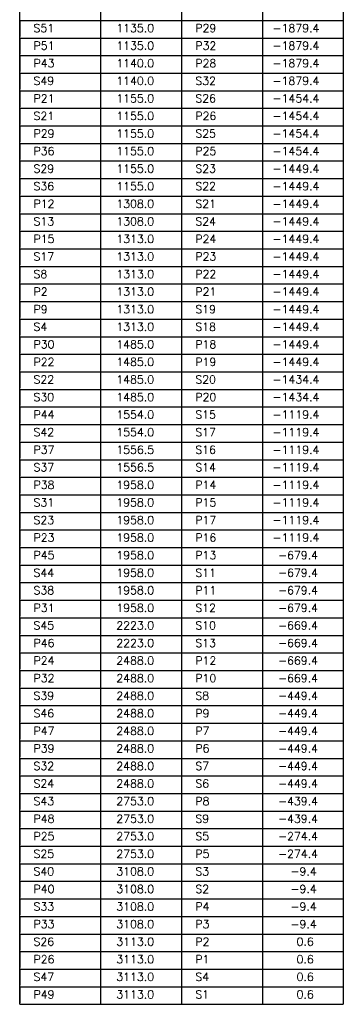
# Model space of a CAD drawing. Extents: x 0 to 119, y 0 to 84.
# Tile 10 of 11: x 87 to 95, y 33 to 57. Entities that reach past the tile are written whole.
import ezdxf

# ---------------------------------------------------------------- set-up
doc = ezdxf.new("R2010")
doc.units = 0
doc.layers.add('1', color=1, linetype='CONTINUOUS')
doc.styles.get("Standard").update_dxf_attribs({"font": 'ROMANS.SHX'})

msp = doc.modelspace()

# ---------------------------------------------------------------- linework, layer by layer
at = {"layer": '1', "linetype": 'CONTINUOUS'}
for p, q in [((86.64454, 57.088563), (86.64454, 57.526063)), ((88.660623, 57.526063), (88.660623, 57.088563)), ((90.676706, 57.526063), (90.676706, 57.088563)), ((92.692789, 57.526063), (92.692789, 57.088563)), ((94.708872, 57.526063), (94.708872, 57.088563)), ((86.64454, 57.088563), (94.708872, 57.088563)), ((86.64454, 56.651063), (86.64454, 57.088563)), ((86.64454, 57.088563), (86.64454, 56.688563)), ((88.660623, 57.088563), (88.660623, 56.651063)), ((90.676706, 57.088563), (90.676706, 56.651063)), ((92.692789, 57.088563), (92.692789, 56.651063)), ((94.708872, 57.088563), (94.708872, 56.651063)), ((86.64454, 56.651063), (94.708872, 56.651063)), ((86.64454, 56.213563), (86.64454, 56.651063)), ((86.64454, 56.651063), (86.64454, 56.251063)), ((88.660623, 56.651063), (88.660623, 56.213563)), ((90.676706, 56.651063), (90.676706, 56.213563)), ((92.692789, 56.651063), (92.692789, 56.213563)), ((94.708872, 56.651063), (94.708872, 56.213563)), ((86.64454, 56.213563), (94.708872, 56.213563)), ((86.64454, 55.776063), (86.64454, 56.213563)), ((86.64454, 56.213563), (86.64454, 55.813563)), ((88.660623, 56.213563), (88.660623, 55.776063)), ((90.676706, 56.213563), (90.676706, 55.776063)), ((92.692789, 56.213563), (92.692789, 55.776063)), ((94.708872, 56.213563), (94.708872, 55.776063)), ((86.64454, 55.776063), (94.708872, 55.776063)), ((86.64454, 55.338563), (86.64454, 55.776063)), ((86.64454, 55.776063), (86.64454, 55.376063)), ((88.660623, 55.776063), (88.660623, 55.338563)), ((90.676706, 55.776063), (90.676706, 55.338563)), ((92.692789, 55.776063), (92.692789, 55.338563)), ((94.708872, 55.776063), (94.708872, 55.338563)), ((86.64454, 55.338563), (94.708872, 55.338563)), ((86.64454, 54.901063), (86.64454, 55.338563)), ((86.64454, 55.338563), (86.64454, 54.938563)), ((88.660623, 55.338563), (88.660623, 54.901063)), ((90.676706, 55.338563), (90.676706, 54.901063)), ((92.692789, 55.338563), (92.692789, 54.901063)), ((94.708872, 55.338563), (94.708872, 54.901063)), ((86.64454, 54.901063), (94.708872, 54.901063)), ((86.64454, 54.463563), (86.64454, 54.901063)), ((86.64454, 54.901063), (86.64454, 54.501063)), ((88.660623, 54.901063), (88.660623, 54.463563)), ((90.676706, 54.901063), (90.676706, 54.463563)), ((92.692789, 54.901063), (92.692789, 54.463563)), ((94.708872, 54.901063), (94.708872, 54.463563)), ((86.64454, 54.463563), (94.708872, 54.463563)), ((86.64454, 54.026063), (86.64454, 54.463563)), ((86.64454, 54.463563), (86.64454, 54.063563)), ((88.660623, 54.463563), (88.660623, 54.026063)), ((90.676706, 54.463563), (90.676706, 54.026063)), ((92.692789, 54.463563), (92.692789, 54.026063)), ((94.708872, 54.463563), (94.708872, 54.026063)), ((86.64454, 54.026063), (94.708872, 54.026063)), ((86.64454, 53.588563), (86.64454, 54.026063)), ((86.64454, 54.026063), (86.64454, 53.626063)), ((88.660623, 54.026063), (88.660623, 53.588563)), ((90.676706, 54.026063), (90.676706, 53.588563)), ((92.692789, 54.026063), (92.692789, 53.588563)), ((94.708872, 54.026063), (94.708872, 53.588563)), ((86.64454, 53.588563), (94.708872, 53.588563)), ((86.64454, 53.151063), (86.64454, 53.588563)), ((86.64454, 53.588563), (86.64454, 53.188563)), ((88.660623, 53.588563), (88.660623, 53.151063)), ((90.676706, 53.588563), (90.676706, 53.151063)), ((92.692789, 53.588563), (92.692789, 53.151063)), ((94.708872, 53.588563), (94.708872, 53.151063)), ((86.64454, 53.151063), (94.708872, 53.151063)), ((86.64454, 52.713563), (86.64454, 53.151063)), ((86.64454, 53.151063), (86.64454, 52.751063)), ((88.660623, 53.151063), (88.660623, 52.713563)), ((90.676706, 53.151063), (90.676706, 52.713563)), ((92.692789, 53.151063), (92.692789, 52.713563)), ((94.708872, 53.151063), (94.708872, 52.713563)), ((86.64454, 52.713563), (94.708872, 52.713563)), ((86.64454, 52.276063), (86.64454, 52.713563)), ((86.64454, 52.713563), (86.64454, 52.313563)), ((88.660623, 52.713563), (88.660623, 52.276063)), ((90.676706, 52.713563), (90.676706, 52.276063)), ((92.692789, 52.713563), (92.692789, 52.276063)), ((94.708872, 52.713563), (94.708872, 52.276063)), ((86.64454, 52.276063), (94.708872, 52.276063)), ((86.64454, 51.838563), (86.64454, 52.276063)), ((86.64454, 52.276063), (86.64454, 51.876063)), ((88.660623, 52.276063), (88.660623, 51.838563)), ((90.676706, 52.276063), (90.676706, 51.838563)), ((92.692789, 52.276063), (92.692789, 51.838563)), ((94.708872, 52.276063), (94.708872, 51.838563)), ((86.64454, 51.838563), (94.708872, 51.838563)), ((86.64454, 51.401063), (86.64454, 51.838563)), ((86.64454, 51.838563), (86.64454, 51.438563)), ((88.660623, 51.838563), (88.660623, 51.401063)), ((90.676706, 51.838563), (90.676706, 51.401063)), ((92.692789, 51.838563), (92.692789, 51.401063)), ((94.708872, 51.838563), (94.708872, 51.401063)), ((86.64454, 51.401063), (94.708872, 51.401063)), ((86.64454, 50.963563), (86.64454, 51.401063)), ((86.64454, 51.401063), (86.64454, 51.001063)), ((88.660623, 51.401063), (88.660623, 50.963563)), ((90.676706, 51.401063), (90.676706, 50.963563)), ((92.692789, 51.401063), (92.692789, 50.963563)), ((94.708872, 51.401063), (94.708872, 50.963563)), ((86.64454, 50.963563), (94.708872, 50.963563)), ((86.64454, 50.526063), (86.64454, 50.963563)), ((86.64454, 50.963563), (86.64454, 50.563563)), ((88.660623, 50.963563), (88.660623, 50.526063)), ((90.676706, 50.963563), (90.676706, 50.526063)), ((92.692789, 50.963563), (92.692789, 50.526063)), ((94.708872, 50.963563), (94.708872, 50.526063)), ((86.64454, 50.526063), (94.708872, 50.526063)), ((86.64454, 50.088563), (86.64454, 50.526063)), ((86.64454, 50.526063), (86.64454, 50.126063)), ((88.660623, 50.526063), (88.660623, 50.088563)), ((90.676706, 50.526063), (90.676706, 50.088563)), ((92.692789, 50.526063), (92.692789, 50.088563)), ((94.708872, 50.526063), (94.708872, 50.088563)), ((86.64454, 50.088563), (94.708872, 50.088563)), ((86.64454, 49.651063), (86.64454, 50.088563)), ((86.64454, 50.088563), (86.64454, 49.688563)), ((88.660623, 50.088563), (88.660623, 49.651063)), ((90.676706, 50.088563), (90.676706, 49.651063)), ((92.692789, 50.088563), (92.692789, 49.651063)), ((94.708872, 50.088563), (94.708872, 49.651063)), ((86.64454, 49.651063), (94.708872, 49.651063)), ((86.64454, 49.213563), (86.64454, 49.651063)), ((86.64454, 49.651063), (86.64454, 49.251063)), ((88.660623, 49.651063), (88.660623, 49.213563)), ((90.676706, 49.651063), (90.676706, 49.213563)), ((92.692789, 49.651063), (92.692789, 49.213563)), ((94.708872, 49.651063), (94.708872, 49.213563)), ((86.64454, 49.213563), (94.708872, 49.213563)), ((86.64454, 48.776063), (86.64454, 49.213563)), ((86.64454, 49.213563), (86.64454, 48.813563)), ((88.660623, 49.213563), (88.660623, 48.776063)), ((90.676706, 49.213563), (90.676706, 48.776063)), ((92.692789, 49.213563), (92.692789, 48.776063)), ((94.708872, 49.213563), (94.708872, 48.776063)), ((86.64454, 48.776063), (94.708872, 48.776063)), ((86.64454, 48.338563), (86.64454, 48.776063)), ((86.64454, 48.776063), (86.64454, 48.376063)), ((88.660623, 48.776063), (88.660623, 48.338563)), ((90.676706, 48.776063), (90.676706, 48.338563)), ((92.692789, 48.776063), (92.692789, 48.338563)), ((94.708872, 48.776063), (94.708872, 48.338563)), ((86.64454, 48.338563), (94.708872, 48.338563)), ((86.64454, 47.901063), (86.64454, 48.338563)), ((86.64454, 48.338563), (86.64454, 47.938563)), ((88.660623, 48.338563), (88.660623, 47.901063)), ((90.676706, 48.338563), (90.676706, 47.901063)), ((92.692789, 48.338563), (92.692789, 47.901063)), ((94.708872, 48.338563), (94.708872, 47.901063)), ((86.64454, 47.901063), (94.708872, 47.901063)), ((86.64454, 47.463563), (86.64454, 47.901063)), ((86.64454, 47.901063), (86.64454, 47.501063)), ((88.660623, 47.901063), (88.660623, 47.463563)), ((90.676706, 47.901063), (90.676706, 47.463563)), ((92.692789, 47.901063), (92.692789, 47.463563)), ((94.708872, 47.901063), (94.708872, 47.463563)), ((86.64454, 47.463563), (94.708872, 47.463563)), ((86.64454, 47.026063), (86.64454, 47.463563)), ((86.64454, 47.463563), (86.64454, 47.063563)), ((88.660623, 47.463563), (88.660623, 47.026063)), ((90.676706, 47.463563), (90.676706, 47.026063)), ((92.692789, 47.463563), (92.692789, 47.026063)), ((94.708872, 47.463563), (94.708872, 47.026063)), ((86.64454, 47.026063), (94.708872, 47.026063)), ((86.64454, 46.588563), (86.64454, 47.026063)), ((86.64454, 47.026063), (86.64454, 46.626063)), ((88.660623, 47.026063), (88.660623, 46.588563)), ((90.676706, 47.026063), (90.676706, 46.588563)), ((92.692789, 47.026063), (92.692789, 46.588563)), ((94.708872, 47.026063), (94.708872, 46.588563)), ((86.64454, 46.588563), (94.708872, 46.588563)), ((86.64454, 46.151063), (86.64454, 46.588563)), ((86.64454, 46.588563), (86.64454, 46.188563)), ((88.660623, 46.588563), (88.660623, 46.151063)), ((90.676706, 46.588563), (90.676706, 46.151063)), ((92.692789, 46.588563), (92.692789, 46.151063)), ((94.708872, 46.588563), (94.708872, 46.151063)), ((86.64454, 46.151063), (94.708872, 46.151063)), ((86.64454, 45.713563), (86.64454, 46.151063)), ((86.64454, 46.151063), (86.64454, 45.751063)), ((88.660623, 46.151063), (88.660623, 45.713563)), ((90.676706, 46.151063), (90.676706, 45.713563)), ((92.692789, 46.151063), (92.692789, 45.713563)), ((94.708872, 46.151063), (94.708872, 45.713563)), ((86.64454, 45.713563), (94.708872, 45.713563)), ((86.64454, 45.276063), (86.64454, 45.713563)), ((86.64454, 45.713563), (86.64454, 45.313563)), ((88.660623, 45.713563), (88.660623, 45.276063)), ((90.676706, 45.713563), (90.676706, 45.276063)), ((92.692789, 45.713563), (92.692789, 45.276063)), ((94.708872, 45.713563), (94.708872, 45.276063)), ((86.64454, 45.276063), (94.708872, 45.276063)), ((86.64454, 44.838563), (86.64454, 45.276063)), ((86.64454, 45.276063), (86.64454, 44.876063)), ((88.660623, 45.276063), (88.660623, 44.838563)), ((90.676706, 45.276063), (90.676706, 44.838563)), ((92.692789, 45.276063), (92.692789, 44.838563)), ((94.708872, 45.276063), (94.708872, 44.838563)), ((86.64454, 44.838563), (94.708872, 44.838563)), ((86.64454, 44.401063), (86.64454, 44.838563)), ((86.64454, 44.838563), (86.64454, 44.438563)), ((88.660623, 44.838563), (88.660623, 44.401063)), ((90.676706, 44.838563), (90.676706, 44.401063)), ((92.692789, 44.838563), (92.692789, 44.401063)), ((94.708872, 44.838563), (94.708872, 44.401063)), ((86.64454, 44.401063), (94.708872, 44.401063)), ((86.64454, 43.963563), (86.64454, 44.401063)), ((86.64454, 44.401063), (86.64454, 44.001063)), ((88.660623, 44.401063), (88.660623, 43.963563)), ((90.676706, 44.401063), (90.676706, 43.963563)), ((92.692789, 44.401063), (92.692789, 43.963563)), ((94.708872, 44.401063), (94.708872, 43.963563)), ((86.64454, 43.963563), (94.708872, 43.963563)), ((86.64454, 43.526063), (86.64454, 43.963563)), ((86.64454, 43.963563), (86.64454, 43.563563)), ((88.660623, 43.963563), (88.660623, 43.526063)), ((90.676706, 43.963563), (90.676706, 43.526063)), ((92.692789, 43.963563), (92.692789, 43.526063)), ((94.708872, 43.963563), (94.708872, 43.526063)), ((86.64454, 43.526063), (94.708872, 43.526063)), ((86.64454, 43.088563), (86.64454, 43.526063)), ((86.64454, 43.526063), (86.64454, 43.126063)), ((88.660623, 43.526063), (88.660623, 43.088563)), ((90.676706, 43.526063), (90.676706, 43.088563)), ((92.692789, 43.526063), (92.692789, 43.088563)), ((94.708872, 43.526063), (94.708872, 43.088563)), ((86.64454, 43.088563), (94.708872, 43.088563)), ((86.64454, 42.651063), (86.64454, 43.088563)), ((86.64454, 43.088563), (86.64454, 42.688563)), ((88.660623, 43.088563), (88.660623, 42.651063)), ((90.676706, 43.088563), (90.676706, 42.651063)), ((92.692789, 43.088563), (92.692789, 42.651063)), ((94.708872, 43.088563), (94.708872, 42.651063)), ((86.64454, 42.651063), (94.708872, 42.651063)), ((86.64454, 42.213563), (86.64454, 42.651063)), ((86.64454, 42.651063), (86.64454, 42.251063)), ((88.660623, 42.651063), (88.660623, 42.213563)), ((90.676706, 42.651063), (90.676706, 42.213563)), ((92.692789, 42.651063), (92.692789, 42.213563)), ((94.708872, 42.651063), (94.708872, 42.213563)), ((86.64454, 42.213563), (94.708872, 42.213563)), ((86.64454, 41.776063), (86.64454, 42.213563)), ((86.64454, 42.213563), (86.64454, 41.813563)), ((88.660623, 42.213563), (88.660623, 41.776063)), ((90.676706, 42.213563), (90.676706, 41.776063)), ((92.692789, 42.213563), (92.692789, 41.776063)), ((94.708872, 42.213563), (94.708872, 41.776063)), ((86.64454, 41.776063), (94.708872, 41.776063)), ((86.64454, 41.338563), (86.64454, 41.776063)), ((86.64454, 41.776063), (86.64454, 41.376063)), ((88.660623, 41.776063), (88.660623, 41.338563)), ((90.676706, 41.776063), (90.676706, 41.338563)), ((92.692789, 41.776063), (92.692789, 41.338563)), ((94.708872, 41.776063), (94.708872, 41.338563)), ((86.64454, 41.338563), (94.708872, 41.338563)), ((86.64454, 40.901063), (86.64454, 41.338563)), ((86.64454, 41.338563), (86.64454, 40.938563)), ((88.660623, 41.338563), (88.660623, 40.901063)), ((90.676706, 41.338563), (90.676706, 40.901063)), ((92.692789, 41.338563), (92.692789, 40.901063)), ((94.708872, 41.338563), (94.708872, 40.901063)), ((86.64454, 40.901063), (94.708872, 40.901063)), ((86.64454, 40.463563), (86.64454, 40.901063)), ((86.64454, 40.901063), (86.64454, 40.501063)), ((88.660623, 40.901063), (88.660623, 40.463563)), ((90.676706, 40.901063), (90.676706, 40.463563)), ((92.692789, 40.901063), (92.692789, 40.463563)), ((94.708872, 40.901063), (94.708872, 40.463563)), ((86.64454, 40.463563), (94.708872, 40.463563)), ((86.64454, 40.026063), (86.64454, 40.463563)), ((86.64454, 40.463563), (86.64454, 40.063563)), ((88.660623, 40.463563), (88.660623, 40.026063)), ((90.676706, 40.463563), (90.676706, 40.026063)), ((92.692789, 40.463563), (92.692789, 40.026063)), ((94.708872, 40.463563), (94.708872, 40.026063)), ((86.64454, 40.026063), (94.708872, 40.026063)), ((86.64454, 39.588563), (86.64454, 40.026063)), ((86.64454, 40.026063), (86.64454, 39.626063)), ((88.660623, 40.026063), (88.660623, 39.588563)), ((90.676706, 40.026063), (90.676706, 39.588563)), ((92.692789, 40.026063), (92.692789, 39.588563)), ((94.708872, 40.026063), (94.708872, 39.588563)), ((86.64454, 39.588563), (94.708872, 39.588563)), ((86.64454, 39.151063), (86.64454, 39.588563)), ((86.64454, 39.588563), (86.64454, 39.188563)), ((88.660623, 39.588563), (88.660623, 39.151063)), ((90.676706, 39.588563), (90.676706, 39.151063)), ((92.692789, 39.588563), (92.692789, 39.151063)), ((94.708872, 39.588563), (94.708872, 39.151063)), ((86.64454, 39.151063), (94.708872, 39.151063)), ((86.64454, 38.713563), (86.64454, 39.151063)), ((86.64454, 39.151063), (86.64454, 38.751063)), ((88.660623, 39.151063), (88.660623, 38.713563)), ((90.676706, 39.151063), (90.676706, 38.713563)), ((92.692789, 39.151063), (92.692789, 38.713563)), ((94.708872, 39.151063), (94.708872, 38.713563)), ((86.64454, 38.713563), (94.708872, 38.713563)), ((86.64454, 38.276063), (86.64454, 38.713563)), ((86.64454, 38.713563), (86.64454, 38.313563)), ((88.660623, 38.713563), (88.660623, 38.276063)), ((90.676706, 38.713563), (90.676706, 38.276063)), ((92.692789, 38.713563), (92.692789, 38.276063)), ((94.708872, 38.713563), (94.708872, 38.276063)), ((86.64454, 38.276063), (94.708872, 38.276063)), ((86.64454, 37.838563), (86.64454, 38.276063)), ((86.64454, 38.276063), (86.64454, 37.876063)), ((88.660623, 38.276063), (88.660623, 37.838563)), ((90.676706, 38.276063), (90.676706, 37.838563)), ((92.692789, 38.276063), (92.692789, 37.838563)), ((94.708872, 38.276063), (94.708872, 37.838563)), ((86.64454, 37.838563), (94.708872, 37.838563)), ((86.64454, 37.401063), (86.64454, 37.838563)), ((86.64454, 37.838563), (86.64454, 37.438563)), ((88.660623, 37.838563), (88.660623, 37.401063)), ((90.676706, 37.838563), (90.676706, 37.401063)), ((92.692789, 37.838563), (92.692789, 37.401063)), ((94.708872, 37.838563), (94.708872, 37.401063)), ((86.64454, 37.401063), (94.708872, 37.401063)), ((86.64454, 36.963563), (86.64454, 37.401063)), ((86.64454, 37.401063), (86.64454, 37.001063)), ((88.660623, 37.401063), (88.660623, 36.963563)), ((90.676706, 37.401063), (90.676706, 36.963563)), ((92.692789, 37.401063), (92.692789, 36.963563)), ((94.708872, 37.401063), (94.708872, 36.963563)), ((86.64454, 36.963563), (94.708872, 36.963563)), ((86.64454, 36.526063), (86.64454, 36.963563)), ((86.64454, 36.963563), (86.64454, 36.563563)), ((88.660623, 36.963563), (88.660623, 36.526063)), ((90.676706, 36.963563), (90.676706, 36.526063)), ((92.692789, 36.963563), (92.692789, 36.526063)), ((94.708872, 36.963563), (94.708872, 36.526063)), ((86.64454, 36.526063), (94.708872, 36.526063)), ((86.64454, 36.088563), (86.64454, 36.526063)), ((86.64454, 36.526063), (86.64454, 36.126063)), ((88.660623, 36.526063), (88.660623, 36.088563)), ((90.676706, 36.526063), (90.676706, 36.088563)), ((92.692789, 36.526063), (92.692789, 36.088563)), ((94.708872, 36.526063), (94.708872, 36.088563)), ((86.64454, 36.088563), (94.708872, 36.088563)), ((86.64454, 35.651063), (86.64454, 36.088563)), ((86.64454, 36.088563), (86.64454, 35.688563)), ((88.660623, 36.088563), (88.660623, 35.651063)), ((90.676706, 36.088563), (90.676706, 35.651063)), ((92.692789, 36.088563), (92.692789, 35.651063)), ((94.708872, 36.088563), (94.708872, 35.651063)), ((86.64454, 35.651063), (94.708872, 35.651063)), ((86.64454, 35.213563), (86.64454, 35.651063)), ((86.64454, 35.651063), (86.64454, 35.251063)), ((88.660623, 35.651063), (88.660623, 35.213563)), ((90.676706, 35.651063), (90.676706, 35.213563)), ((92.692789, 35.651063), (92.692789, 35.213563)), ((94.708872, 35.651063), (94.708872, 35.213563)), ((86.64454, 35.213563), (94.708872, 35.213563)), ((86.64454, 34.776063), (86.64454, 35.213563)), ((86.64454, 35.213563), (86.64454, 34.813563)), ((88.660623, 35.213563), (88.660623, 34.776063)), ((90.676706, 35.213563), (90.676706, 34.776063)), ((92.692789, 35.213563), (92.692789, 34.776063)), ((94.708872, 35.213563), (94.708872, 34.776063)), ((86.64454, 34.776063), (94.708872, 34.776063)), ((86.64454, 34.338563), (86.64454, 34.776063)), ((86.64454, 34.776063), (86.64454, 34.376063)), ((88.660623, 34.776063), (88.660623, 34.338563)), ((90.676706, 34.776063), (90.676706, 34.338563)), ((92.692789, 34.776063), (92.692789, 34.338563)), ((94.708872, 34.776063), (94.708872, 34.338563)), ((86.64454, 34.338563), (94.708872, 34.338563)), ((86.64454, 33.901063), (86.64454, 34.338563)), ((86.64454, 34.338563), (86.64454, 33.938563)), ((88.660623, 34.338563), (88.660623, 33.901063)), ((90.676706, 34.338563), (90.676706, 33.901063)), ((92.692789, 34.338563), (92.692789, 33.901063)), ((94.708872, 34.338563), (94.708872, 33.901063)), ((86.64454, 33.901063), (94.708872, 33.901063)), ((86.64454, 33.463563), (86.64454, 33.901063)), ((86.64454, 33.901063), (86.64454, 33.501063)), ((88.660623, 33.901063), (88.660623, 33.463563)), ((90.676706, 33.901063), (90.676706, 33.463563)), ((92.692789, 33.901063), (92.692789, 33.463563)), ((94.708872, 33.901063), (94.708872, 33.463563)), ((86.64454, 33.463563), (94.708872, 33.463563)), ((86.64454, 33.026063), (86.64454, 33.463563)), ((86.64454, 33.463563), (86.64454, 33.063563)), ((88.660623, 33.463563), (88.660623, 33.026063)), ((90.676706, 33.463563), (90.676706, 33.026063)), ((92.692789, 33.463563), (92.692789, 33.026063)), ((94.708872, 33.463563), (94.708872, 33.026063)), ((86.64454, 33.026063), (94.708872, 33.026063)), ((86.64454, 32.588563), (86.64454, 33.026063)), ((86.64454, 33.026063), (86.64454, 32.626063)), ((88.660623, 33.026063), (88.660623, 32.588563)), ((90.676706, 33.026063), (90.676706, 32.588563)), ((92.692789, 33.026063), (92.692789, 32.588563)), ((94.708872, 33.026063), (94.708872, 32.588563)), ((86.64454, 32.588563), (94.708872, 32.588563))]:
    msp.add_line(p, q, dxfattribs=at)

# ---------------------------------------------------------------- texts
for s, p in [('S51', (86.989023, 56.797614)), (' 1135.0', (88.914842, 56.797614)), ('P29', (91.021189, 56.797614)), ('-1879.4', (92.947009, 56.797614)), ('P51', (86.989023, 56.360114)), (' 1135.0', (88.914842, 56.360114)), ('P32', (91.021189, 56.360114)), ('-1879.4', (92.947009, 56.360114)), ('P43', (86.989023, 55.922614)), (' 1140.0', (88.914842, 55.922614)), ('P28', (91.021189, 55.922614)), ('-1879.4', (92.947009, 55.922614)), ('S49', (86.989023, 55.485114)), (' 1140.0', (88.914842, 55.485114)), ('S32', (91.021189, 55.485114)), ('-1879.4', (92.947009, 55.485114)), ('P21', (86.989023, 55.047614)), (' 1155.0', (88.914842, 55.047614)), ('S26', (91.021189, 55.047614)), ('-1454.4', (92.947009, 55.047614)), ('S21', (86.989023, 54.610114)), (' 1155.0', (88.914842, 54.610114)), ('P26', (91.021189, 54.610114)), ('-1454.4', (92.947009, 54.610114)), ('P29', (86.989023, 54.172614)), (' 1155.0', (88.914842, 54.172614)), ('S25', (91.021189, 54.172614)), ('-1454.4', (92.947009, 54.172614)), ('P36', (86.989023, 53.735114)), (' 1155.0', (88.914842, 53.735114)), ('P25', (91.021189, 53.735114)), ('-1454.4', (92.947009, 53.735114)), ('S29', (86.989023, 53.297614)), (' 1155.0', (88.914842, 53.297614)), ('S23', (91.021189, 53.297614)), ('-1449.4', (92.947009, 53.297614)), ('S36', (86.989023, 52.860114)), (' 1155.0', (88.914842, 52.860114)), ('S22', (91.021189, 52.860114)), ('-1449.4', (92.947009, 52.860114)), ('P12', (86.989023, 52.422614)), (' 1308.0', (88.914842, 52.422614)), ('S21', (91.021189, 52.422614)), ('-1449.4', (92.947009, 52.422614)), ('S13', (86.989023, 51.985114)), (' 1308.0', (88.914842, 51.985114)), ('S24', (91.021189, 51.985114)), ('-1449.4', (92.947009, 51.985114)), ('P15', (86.989023, 51.547614)), (' 1313.0', (88.914842, 51.547614)), ('P24', (91.021189, 51.547614)), ('-1449.4', (92.947009, 51.547614)), ('S17', (86.989023, 51.110114)), (' 1313.0', (88.914842, 51.110114)), ('P23', (91.021189, 51.110114)), ('-1449.4', (92.947009, 51.110114)), ('S8', (86.989023, 50.672614)), (' 1313.0', (88.914842, 50.672614)), ('P22', (91.021189, 50.672614)), ('-1449.4', (92.947009, 50.672614)), ('P2', (86.989023, 50.235114)), (' 1313.0', (88.914842, 50.235114)), ('P21', (91.021189, 50.235114)), ('-1449.4', (92.947009, 50.235114)), ('P9', (86.989023, 49.797614)), (' 1313.0', (88.914842, 49.797614)), ('S19', (91.021189, 49.797614)), ('-1449.4', (92.947009, 49.797614)), ('S4', (86.989023, 49.360114)), (' 1313.0', (88.914842, 49.360114)), ('S18', (91.021189, 49.360114)), ('-1449.4', (92.947009, 49.360114)), ('P30', (86.989023, 48.922614)), (' 1485.0', (88.914842, 48.922614)), ('P18', (91.021189, 48.922614)), ('-1449.4', (92.947009, 48.922614)), ('P22', (86.989023, 48.485114)), (' 1485.0', (88.914842, 48.485114)), ('P19', (91.021189, 48.485114)), ('-1449.4', (92.947009, 48.485114)), ('S22', (86.989023, 48.047614)), (' 1485.0', (88.914842, 48.047614)), ('S20', (91.021189, 48.047614)), ('-1434.4', (92.947009, 48.047614)), ('S30', (86.989023, 47.610114)), (' 1485.0', (88.914842, 47.610114)), ('P20', (91.021189, 47.610114)), ('-1434.4', (92.947009, 47.610114)), ('P44', (86.989023, 47.172614)), (' 1554.0', (88.914842, 47.172614)), ('S15', (91.021189, 47.172614)), ('-1119.4', (92.947009, 47.172614)), ('S42', (86.989023, 46.735114)), (' 1554.0', (88.914842, 46.735114)), ('S17', (91.021189, 46.735114)), ('-1119.4', (92.947009, 46.735114)), ('P37', (86.989023, 46.297614)), (' 1556.5', (88.914842, 46.297614)), ('S16', (91.021189, 46.297614)), ('-1119.4', (92.947009, 46.297614)), ('S37', (86.989023, 45.860114)), (' 1556.5', (88.914842, 45.860114)), ('S14', (91.021189, 45.860114)), ('-1119.4', (92.947009, 45.860114)), ('P38', (86.989023, 45.422614)), (' 1958.0', (88.914842, 45.422614)), ('P14', (91.021189, 45.422614)), ('-1119.4', (92.947009, 45.422614)), ('S31', (86.989023, 44.985114)), (' 1958.0', (88.914842, 44.985114)), ('P15', (91.021189, 44.985114)), ('-1119.4', (92.947009, 44.985114)), ('S23', (86.989023, 44.547614)), (' 1958.0', (88.914842, 44.547614)), ('P17', (91.021189, 44.547614)), ('-1119.4', (92.947009, 44.547614)), ('P23', (86.989023, 44.110114)), (' 1958.0', (88.914842, 44.110114)), ('P16', (91.021189, 44.110114)), ('-1119.4', (92.947009, 44.110114)), ('P45', (86.989023, 43.672614)), (' 1958.0', (88.914842, 43.672614)), ('P13', (91.021189, 43.672614)), (' -679.4', (92.947009, 43.672614)), ('S44', (86.989023, 43.235114)), (' 1958.0', (88.914842, 43.235114)), ('S11', (91.021189, 43.235114)), (' -679.4', (92.947009, 43.235114)), ('S38', (86.989023, 42.797614)), (' 1958.0', (88.914842, 42.797614)), ('P11', (91.021189, 42.797614)), (' -679.4', (92.947009, 42.797614)), ('P31', (86.989023, 42.360114)), (' 1958.0', (88.914842, 42.360114)), ('S12', (91.021189, 42.360114)), (' -679.4', (92.947009, 42.360114)), ('S45', (86.989023, 41.922614)), (' 2223.0', (88.914842, 41.922614)), ('S10', (91.021189, 41.922614)), (' -669.4', (92.947009, 41.922614)), ('P46', (86.989023, 41.485114)), (' 2223.0', (88.914842, 41.485114)), ('S13', (91.021189, 41.485114)), (' -669.4', (92.947009, 41.485114)), ('P24', (86.989023, 41.047614)), (' 2488.0', (88.914842, 41.047614)), ('P12', (91.021189, 41.047614)), (' -669.4', (92.947009, 41.047614)), ('P32', (86.989023, 40.610114)), (' 2488.0', (88.914842, 40.610114)), ('P10', (91.021189, 40.610114)), (' -669.4', (92.947009, 40.610114)), ('S39', (86.989023, 40.172614)), (' 2488.0', (88.914842, 40.172614)), ('S8', (91.021189, 40.172614)), (' -449.4', (92.947009, 40.172614)), ('S46', (86.989023, 39.735114)), (' 2488.0', (88.914842, 39.735114)), ('P9', (91.021189, 39.735114)), (' -449.4', (92.947009, 39.735114)), ('P47', (86.989023, 39.297614)), (' 2488.0', (88.914842, 39.297614)), ('P7', (91.021189, 39.297614)), (' -449.4', (92.947009, 39.297614)), ('P39', (86.989023, 38.860114)), (' 2488.0', (88.914842, 38.860114)), ('P6', (91.021189, 38.860114)), (' -449.4', (92.947009, 38.860114)), ('S32', (86.989023, 38.422614)), (' 2488.0', (88.914842, 38.422614)), ('S7', (91.021189, 38.422614)), (' -449.4', (92.947009, 38.422614)), ('S24', (86.989023, 37.985114)), (' 2488.0', (88.914842, 37.985114)), ('S6', (91.021189, 37.985114)), (' -449.4', (92.947009, 37.985114)), ('S43', (86.989023, 37.547614)), (' 2753.0', (88.914842, 37.547614)), ('P8', (91.021189, 37.547614)), (' -439.4', (92.947009, 37.547614)), ('P48', (86.989023, 37.110114)), (' 2753.0', (88.914842, 37.110114)), ('S9', (91.021189, 37.110114)), (' -439.4', (92.947009, 37.110114)), ('P25', (86.989023, 36.672614)), (' 2753.0', (88.914842, 36.672614)), ('S5', (91.021189, 36.672614)), (' -274.4', (92.947009, 36.672614)), ('S25', (86.989023, 36.235114)), (' 2753.0', (88.914842, 36.235114)), ('P5', (91.021189, 36.235114)), (' -274.4', (92.947009, 36.235114)), ('S40', (86.989023, 35.797614)), (' 3108.0', (88.914842, 35.797614)), ('S3', (91.021189, 35.797614)), ('   -9.4', (92.947009, 35.797614)), ('P40', (86.989023, 35.360114)), (' 3108.0', (88.914842, 35.360114)), ('S2', (91.021189, 35.360114)), ('   -9.4', (92.947009, 35.360114)), ('S33', (86.989023, 34.922614)), (' 3108.0', (88.914842, 34.922614)), ('P4', (91.021189, 34.922614)), ('   -9.4', (92.947009, 34.922614)), ('P33', (86.989023, 34.485114)), (' 3108.0', (88.914842, 34.485114)), ('P3', (91.021189, 34.485114)), ('   -9.4', (92.947009, 34.485114)), ('S26', (86.989023, 34.047614)), (' 3113.0', (88.914842, 34.047614)), ('P2', (91.021189, 34.047614)), ('    0.6', (92.947009, 34.047614)), ('P26', (86.989023, 33.610114)), (' 3113.0', (88.914842, 33.610114)), ('P1', (91.021189, 33.610114)), ('    0.6', (92.947009, 33.610114)), ('S47', (86.989023, 33.172614)), (' 3113.0', (88.914842, 33.172614)), ('S4', (91.021189, 33.172614)), ('    0.6', (92.947009, 33.172614)), ('P49', (86.989023, 32.735114)), (' 3113.0', (88.914842, 32.735114)), ('S1', (91.021189, 32.735114)), ('    0.6', (92.947009, 32.735114))]:
    msp.add_text(s, height=0.2, dxfattribs=at).set_placement(p)

doc.saveas('drawing.dxf')
